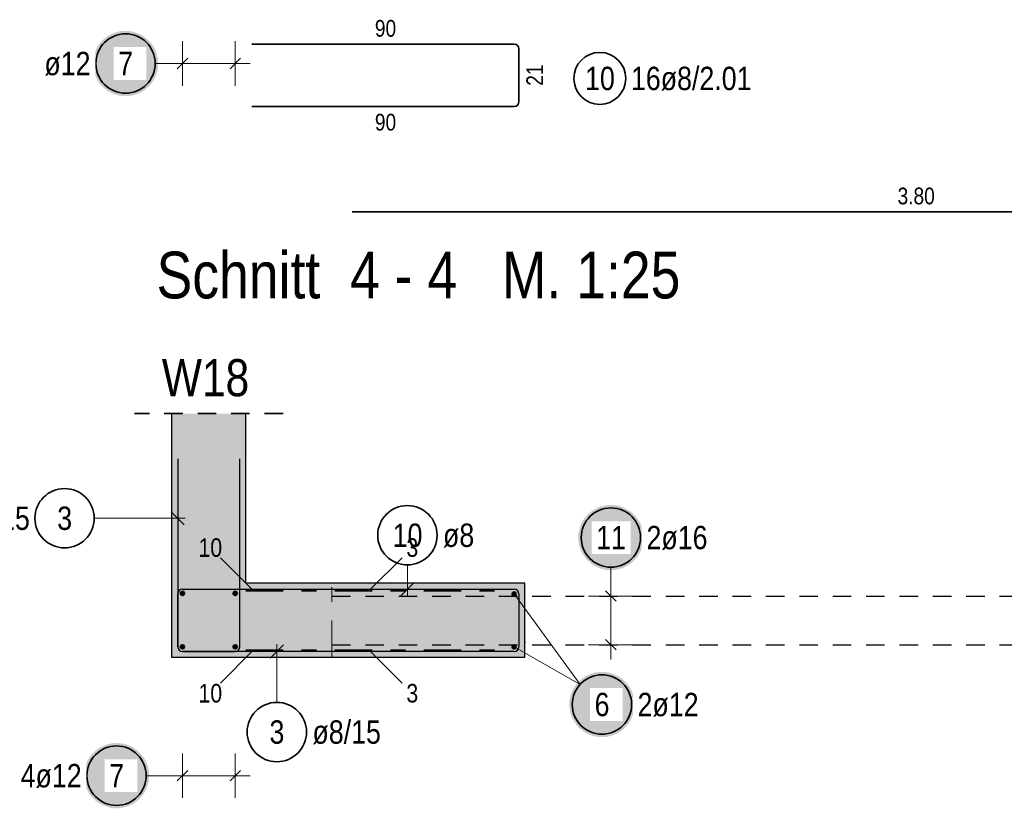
# Model space of a CAD drawing. Header units: millimetres. Extents: x -20 to 84, y 0 to 50.
# Tile 12 of 22: x 36.38 to 43.01, y 22.94 to 28.26. Entities that reach past the tile are written whole.
import ezdxf

# ---------------------------------------------------------------- set-up
doc = ezdxf.new("R2010")
doc.units = ezdxf.units.MM
doc.linetypes.add('DASHDOT', pattern=[1, 0.5, -0.25, 0, -0.25])
doc.linetypes.add('HIDDEN', pattern=[0.375, 0.25, -0.125])
doc.layers.add('Bewehrung', color=7, linetype='Continuous', lineweight=20)
doc.layers.add('Schraffuren', color=7, linetype='Continuous', lineweight=20)
doc.styles.add('Arial Narrow', font='ARIALN.TTF')

msp = doc.modelspace()

# ---------------------------------------------------------------- hatches: boundary and pattern name
at = {"lineweight": 25, "true_color": 0xffffff}
for points in [[(37.312044, 27.962078), (37.31191, 27.969755), (37.311508, 27.977424), (37.310839, 27.985074), (37.309903, 27.992696), (37.308702, 28.00028), (37.307237, 28.007818), (37.305509, 28.0153), (37.303522, 28.022718), (37.301277, 28.030061), (37.298777, 28.037322), (37.296025, 28.044491), (37.293024, 28.05156), (37.289779, 28.058519), (37.286293, 28.065361), (37.28257, 28.072078), (37.278615, 28.07866), (37.274433, 28.0851), (37.270028, 28.09139), (37.265407, 28.097523), (37.260574, 28.103491), (37.255536, 28.109286), (37.250299, 28.114902), (37.244869, 28.120332), (37.239253, 28.125569), (37.233458, 28.130607), (37.22749, 28.13544), (37.221357, 28.140061), (37.215067, 28.144466), (37.208627, 28.148648), (37.202044, 28.152603), (37.195328, 28.156326), (37.188486, 28.159812), (37.181526, 28.163058), (37.174458, 28.166058), (37.167289, 28.16881), (37.160028, 28.17131), (37.152685, 28.173555), (37.145267, 28.175543), (37.137785, 28.17727), (37.130247, 28.178735), (37.122662, 28.179937), (37.115041, 28.180872), (37.107391, 28.181542), (37.099722, 28.181944), (37.092044, 28.182078), (37.084367, 28.181944), (37.076698, 28.181542), (37.069048, 28.180872), (37.061426, 28.179937), (37.053842, 28.178735), (37.046304, 28.17727), (37.038822, 28.175543), (37.031404, 28.173555), (37.024061, 28.17131), (37.0168, 28.16881), (37.009631, 28.166058), (37.002562, 28.163058), (36.995603, 28.159812), (36.988761, 28.156326), (36.982044, 28.152603), (36.975462, 28.148648), (36.969022, 28.144466), (36.962732, 28.140061), (36.956599, 28.13544), (36.950631, 28.130607), (36.944836, 28.125569), (36.93922, 28.120332), (36.93379, 28.114902), (36.928553, 28.109286), (36.923515, 28.103491), (36.918682, 28.097523), (36.914061, 28.09139), (36.909656, 28.0851), (36.905474, 28.07866), (36.901519, 28.072078), (36.897796, 28.065361), (36.89431, 28.058519), (36.891064, 28.05156), (36.888064, 28.044491), (36.885312, 28.037322), (36.882812, 28.030061), (36.880567, 28.022718), (36.878579, 28.0153), (36.876852, 28.007818), (36.875387, 28.00028), (36.874185, 27.992696), (36.87325, 27.985074), (36.87258, 27.977424), (36.872178, 27.969755), (36.872044, 27.962078), (36.872178, 27.9544), (36.87258, 27.946731), (36.87325, 27.939081), (36.874185, 27.931459), (36.875387, 27.923875), (36.876852, 27.916337), (36.878579, 27.908855), (36.880567, 27.901437), (36.882812, 27.894094), (36.885312, 27.886833), (36.888064, 27.879664), (36.891064, 27.872595), (36.89431, 27.865636), (36.897796, 27.858794), (36.901519, 27.852078), (36.905474, 27.845495), (36.909656, 27.839055), (36.914061, 27.832765), (36.918682, 27.826632), (36.923515, 27.820664), (36.928553, 27.814869), (36.93379, 27.809253), (36.93922, 27.803823), (36.944836, 27.798586), (36.950631, 27.793548), (36.956599, 27.788715), (36.962732, 27.784094), (36.969022, 27.779689), (36.975462, 27.775507), (36.982044, 27.771552), (36.988761, 27.767829), (36.995603, 27.764343), (37.002562, 27.761098), (37.009631, 27.758097), (37.0168, 27.755345), (37.024061, 27.752845), (37.031404, 27.7506), (37.038822, 27.748612), (37.046304, 27.746885), (37.053842, 27.74542), (37.061426, 27.744219), (37.069048, 27.743283), (37.076698, 27.742613), (37.084367, 27.742212), (37.092044, 27.742078), (37.099722, 27.742212), (37.107391, 27.742613), (37.115041, 27.743283), (37.122662, 27.744219), (37.130247, 27.74542), (37.137785, 27.746885), (37.145267, 27.748612), (37.152685, 27.7506), (37.160028, 27.752845), (37.167289, 27.755345), (37.174458, 27.758097), (37.181526, 27.761098), (37.188486, 27.764343), (37.195328, 27.767829), (37.202044, 27.771552), (37.208627, 27.775507), (37.215067, 27.779689), (37.221357, 27.784094), (37.22749, 27.788715), (37.233458, 27.793548), (37.239253, 27.798586), (37.244869, 27.803823), (37.250299, 27.809253), (37.255536, 27.814869), (37.260574, 27.820664), (37.265407, 27.826632), (37.270028, 27.832765), (37.274433, 27.839055), (37.278615, 27.845495), (37.28257, 27.852078), (37.286293, 27.858794), (37.289779, 27.865636), (37.293024, 27.872595), (37.296025, 27.879664), (37.298777, 27.886833), (37.301277, 27.894094), (37.303522, 27.901437), (37.305509, 27.908855), (37.307237, 27.916337), (37.308702, 27.923875), (37.309903, 27.931459), (37.310839, 27.939081), (37.311508, 27.946731)], [(37.251306, 23.162078), (37.251172, 23.169755), (37.25077, 23.177424), (37.250101, 23.185074), (37.249165, 23.192696), (37.247964, 23.20028), (37.246499, 23.207818), (37.244771, 23.2153), (37.242784, 23.222718), (37.240539, 23.230061), (37.238039, 23.237322), (37.235287, 23.244491), (37.232286, 23.25156), (37.229041, 23.258519), (37.225555, 23.265361), (37.221832, 23.272078), (37.217877, 23.27866), (37.213695, 23.2851), (37.20929, 23.29139), (37.204669, 23.297523), (37.199836, 23.303491), (37.194798, 23.309286), (37.189561, 23.314902), (37.184131, 23.320332), (37.178515, 23.325569), (37.17272, 23.330607), (37.166752, 23.33544), (37.160619, 23.340061), (37.154329, 23.344466), (37.147888, 23.348648), (37.141306, 23.352603), (37.13459, 23.356326), (37.127748, 23.359812), (37.120788, 23.363058), (37.11372, 23.366058), (37.106551, 23.36881), (37.09929, 23.37131), (37.091946, 23.373555), (37.084529, 23.375543), (37.077047, 23.37727), (37.069509, 23.378735), (37.061924, 23.379937), (37.054303, 23.380872), (37.046653, 23.381542), (37.038984, 23.381944), (37.031306, 23.382078), (37.023628, 23.381944), (37.01596, 23.381542), (37.00831, 23.380872), (37.000688, 23.379937), (36.993104, 23.378735), (36.985566, 23.37727), (36.978083, 23.375543), (36.970666, 23.373555), (36.963323, 23.37131), (36.956062, 23.36881), (36.948893, 23.366058), (36.941824, 23.363058), (36.934865, 23.359812), (36.928023, 23.356326), (36.921306, 23.352603), (36.914724, 23.348648), (36.908284, 23.344466), (36.901993, 23.340061), (36.895861, 23.33544), (36.889893, 23.330607), (36.884098, 23.325569), (36.878481, 23.320332), (36.873051, 23.314902), (36.867814, 23.309286), (36.862776, 23.303491), (36.857944, 23.297523), (36.853323, 23.29139), (36.848918, 23.2851), (36.844736, 23.27866), (36.840781, 23.272078), (36.837058, 23.265361), (36.833572, 23.258519), (36.830326, 23.25156), (36.827326, 23.244491), (36.824574, 23.237322), (36.822074, 23.230061), (36.819829, 23.222718), (36.817841, 23.2153), (36.816114, 23.207818), (36.814649, 23.20028), (36.813447, 23.192696), (36.812511, 23.185074), (36.811842, 23.177424), (36.81144, 23.169755), (36.811306, 23.162078), (36.81144, 23.1544), (36.811842, 23.146731), (36.812511, 23.139081), (36.813447, 23.131459), (36.814649, 23.123875), (36.816114, 23.116337), (36.817841, 23.108855), (36.819829, 23.101437), (36.822074, 23.094094), (36.824574, 23.086833), (36.827326, 23.079664), (36.830326, 23.072595), (36.833572, 23.065636), (36.837058, 23.058794), (36.840781, 23.052078), (36.844736, 23.045495), (36.848918, 23.039055), (36.853323, 23.032765), (36.857944, 23.026632), (36.862776, 23.020664), (36.867814, 23.014869), (36.873051, 23.009253), (36.878481, 23.003823), (36.884098, 22.998586), (36.889893, 22.993548), (36.895861, 22.988715), (36.901993, 22.984094), (36.908284, 22.979689), (36.914724, 22.975507), (36.921306, 22.971552), (36.928023, 22.967829), (36.934865, 22.964343), (36.941824, 22.961098), (36.948893, 22.958097), (36.956062, 22.955345), (36.963323, 22.952845), (36.970666, 22.9506), (36.978083, 22.948612), (36.985566, 22.946885), (36.993104, 22.94542), (37.000688, 22.944219), (37.00831, 22.943283), (37.01596, 22.942613), (37.023628, 22.942212), (37.031306, 22.942078), (37.038984, 22.942212), (37.046653, 22.942613), (37.054303, 22.943283), (37.061924, 22.944219), (37.069509, 22.94542), (37.077047, 22.946885), (37.084529, 22.948612), (37.091946, 22.9506), (37.09929, 22.952845), (37.106551, 22.955345), (37.11372, 22.958097), (37.120788, 22.961098), (37.127748, 22.964343), (37.13459, 22.967829), (37.141306, 22.971552), (37.147888, 22.975507), (37.154329, 22.979689), (37.160619, 22.984094), (37.166752, 22.988715), (37.17272, 22.993548), (37.178515, 22.998586), (37.184131, 23.003823), (37.189561, 23.009253), (37.194798, 23.014869), (37.199836, 23.020664), (37.204669, 23.026632), (37.20929, 23.032765), (37.213695, 23.039055), (37.217877, 23.045495), (37.221832, 23.052078), (37.225555, 23.058794), (37.229041, 23.065636), (37.232286, 23.072595), (37.235287, 23.079664), (37.238039, 23.086833), (37.240539, 23.094094), (37.242784, 23.101437), (37.244771, 23.108855), (37.246499, 23.116337), (37.247964, 23.123875), (37.249165, 23.131459), (37.250101, 23.139081), (37.25077, 23.146731)]]:
    msp.add_hatch(color=7, dxfattribs=at).paths.add_polyline_path(points)
at = {"layer": 'Bewehrung', "lineweight": 25, "true_color": 0xffffff}
msp.add_hatch(color=7, dxfattribs=at).paths.add_polyline_path([(40.583246, 24.767036), (40.583112, 24.774714), (40.58271, 24.782383), (40.582041, 24.790033), (40.581105, 24.797655), (40.579904, 24.805239), (40.578439, 24.812777), (40.576711, 24.820259), (40.574724, 24.827677), (40.572479, 24.83502), (40.569979, 24.842281), (40.567227, 24.84945), (40.564226, 24.856519), (40.560981, 24.863478), (40.557495, 24.87032), (40.553772, 24.877036), (40.549817, 24.883619), (40.545635, 24.890059), (40.54123, 24.896349), (40.536609, 24.902482), (40.531776, 24.90845), (40.526738, 24.914245), (40.521501, 24.919861), (40.516071, 24.925291), (40.510455, 24.930528), (40.50466, 24.935566), (40.498692, 24.940399), (40.492559, 24.94502), (40.486269, 24.949425), (40.479828, 24.953607), (40.473246, 24.957562), (40.46653, 24.961285), (40.459688, 24.964771), (40.452728, 24.968016), (40.44566, 24.971017), (40.438491, 24.973769), (40.43123, 24.976269), (40.423886, 24.978514), (40.416469, 24.980502), (40.408987, 24.982229), (40.401449, 24.983694), (40.393864, 24.984895), (40.386243, 24.985831), (40.378593, 24.986501), (40.370924, 24.986902), (40.363246, 24.987036), (40.355568, 24.986902), (40.3479, 24.986501), (40.34025, 24.985831), (40.332628, 24.984895), (40.325044, 24.983694), (40.317506, 24.982229), (40.310023, 24.980502), (40.302606, 24.978514), (40.295263, 24.976269), (40.288002, 24.973769), (40.280833, 24.971017), (40.273764, 24.968016), (40.266805, 24.964771), (40.259963, 24.961285), (40.253246, 24.957562), (40.246664, 24.953607), (40.240224, 24.949425), (40.233933, 24.94502), (40.227801, 24.940399), (40.221833, 24.935566), (40.216038, 24.930528), (40.210421, 24.925291), (40.204991, 24.919861), (40.199754, 24.914245), (40.194716, 24.90845), (40.189884, 24.902482), (40.185263, 24.896349), (40.180858, 24.890059), (40.176676, 24.883619), (40.172721, 24.877036), (40.168998, 24.87032), (40.165512, 24.863478), (40.162266, 24.856519), (40.159266, 24.84945), (40.156514, 24.842281), (40.154014, 24.83502), (40.151769, 24.827677), (40.149781, 24.820259), (40.148054, 24.812777), (40.146589, 24.805239), (40.145387, 24.797655), (40.144451, 24.790033), (40.143782, 24.782383), (40.14338, 24.774714), (40.143246, 24.767036), (40.14338, 24.759359), (40.143782, 24.75169), (40.144451, 24.74404), (40.145387, 24.736418), (40.146589, 24.728834), (40.148054, 24.721296), (40.149781, 24.713814), (40.151769, 24.706396), (40.154014, 24.699053), (40.156514, 24.691792), (40.159266, 24.684623), (40.162266, 24.677554), (40.165512, 24.670595), (40.168998, 24.663753), (40.172721, 24.657036), (40.176676, 24.650454), (40.180858, 24.644014), (40.185263, 24.637724), (40.189884, 24.631591), (40.194716, 24.625623), (40.199754, 24.619828), (40.204991, 24.614212), (40.210421, 24.608782), (40.216038, 24.603545), (40.221833, 24.598507), (40.227801, 24.593674), (40.233933, 24.589053), (40.240224, 24.584648), (40.246664, 24.580466), (40.253246, 24.576511), (40.259963, 24.572788), (40.266805, 24.569302), (40.273764, 24.566056), (40.280833, 24.563056), (40.288002, 24.560304), (40.295263, 24.557804), (40.302606, 24.555559), (40.310023, 24.553571), (40.317506, 24.551844), (40.325044, 24.550379), (40.332628, 24.549177), (40.34025, 24.548242), (40.3479, 24.547572), (40.355568, 24.54717), (40.363246, 24.547036), (40.370924, 24.54717), (40.378593, 24.547572), (40.386243, 24.548242), (40.393864, 24.549177), (40.401449, 24.550379), (40.408987, 24.551844), (40.416469, 24.553571), (40.423886, 24.555559), (40.43123, 24.557804), (40.438491, 24.560304), (40.44566, 24.563056), (40.452728, 24.566056), (40.459688, 24.569302), (40.46653, 24.572788), (40.473246, 24.576511), (40.479828, 24.580466), (40.486269, 24.584648), (40.492559, 24.589053), (40.498692, 24.593674), (40.50466, 24.598507), (40.510455, 24.603545), (40.516071, 24.608782), (40.521501, 24.614212), (40.526738, 24.619828), (40.531776, 24.625623), (40.536609, 24.631591), (40.54123, 24.637724), (40.545635, 24.644014), (40.549817, 24.650454), (40.553772, 24.657036), (40.557495, 24.663753), (40.560981, 24.670595), (40.564226, 24.677554), (40.567227, 24.684623), (40.569979, 24.691792), (40.572479, 24.699053), (40.574724, 24.706396), (40.576711, 24.713814), (40.578439, 24.721296), (40.579904, 24.728834), (40.581105, 24.736418), (40.582041, 24.74404), (40.58271, 24.75169)])
at = {"layer": 'Bewehrung', "lineweight": 50, "true_color": 0xffffff}
msp.add_hatch(color=7, dxfattribs=at).paths.add_polyline_path([(40.523022, 23.641656), (40.522888, 23.649334), (40.522486, 23.657003), (40.521817, 23.664653), (40.520881, 23.672275), (40.519679, 23.679859), (40.518214, 23.687397), (40.516487, 23.694879), (40.514499, 23.702297), (40.512254, 23.70964), (40.509754, 23.716901), (40.507002, 23.72407), (40.504002, 23.731139), (40.500756, 23.738098), (40.49727, 23.74494), (40.493547, 23.751656), (40.489592, 23.758239), (40.48541, 23.764679), (40.481005, 23.770969), (40.476384, 23.777102), (40.471551, 23.78307), (40.466514, 23.788865), (40.461276, 23.794481), (40.455847, 23.799911), (40.45023, 23.805148), (40.444435, 23.810186), (40.438467, 23.815019), (40.432334, 23.81964), (40.426044, 23.824045), (40.419604, 23.828227), (40.413022, 23.832182), (40.406305, 23.835905), (40.399463, 23.839391), (40.392504, 23.842636), (40.385435, 23.845637), (40.378266, 23.848389), (40.371005, 23.850889), (40.363662, 23.853134), (40.356245, 23.855121), (40.348762, 23.856849), (40.341224, 23.858314), (40.33364, 23.859515), (40.326018, 23.860451), (40.318368, 23.861121), (40.3107, 23.861522), (40.303022, 23.861656), (40.295344, 23.861522), (40.287675, 23.861121), (40.280025, 23.860451), (40.272404, 23.859515), (40.264819, 23.858314), (40.257281, 23.856849), (40.249799, 23.855121), (40.242381, 23.853134), (40.235038, 23.850889), (40.227777, 23.848389), (40.220608, 23.845637), (40.21354, 23.842636), (40.20658, 23.839391), (40.199738, 23.835905), (40.193022, 23.832182), (40.186439, 23.828227), (40.179999, 23.824045), (40.173709, 23.81964), (40.167576, 23.815019), (40.161608, 23.810186), (40.155813, 23.805148), (40.150197, 23.799911), (40.144767, 23.794481), (40.13953, 23.788865), (40.134492, 23.78307), (40.129659, 23.777102), (40.125038, 23.770969), (40.120633, 23.764679), (40.116451, 23.758239), (40.112496, 23.751656), (40.108773, 23.74494), (40.105287, 23.738098), (40.102042, 23.731139), (40.099041, 23.72407), (40.096289, 23.716901), (40.093789, 23.70964), (40.091544, 23.702297), (40.089557, 23.694879), (40.087829, 23.687397), (40.086364, 23.679859), (40.085163, 23.672275), (40.084227, 23.664653), (40.083558, 23.657003), (40.083156, 23.649334), (40.083022, 23.641656), (40.083156, 23.633979), (40.083558, 23.62631), (40.084227, 23.61866), (40.085163, 23.611038), (40.086364, 23.603454), (40.087829, 23.595916), (40.089557, 23.588434), (40.091544, 23.581016), (40.093789, 23.573673), (40.096289, 23.566412), (40.099041, 23.559243), (40.102042, 23.552174), (40.105287, 23.545215), (40.108773, 23.538373), (40.112496, 23.531656), (40.116451, 23.525074), (40.120633, 23.518634), (40.125038, 23.512344), (40.129659, 23.506211), (40.134492, 23.500243), (40.13953, 23.494448), (40.144767, 23.488832), (40.150197, 23.483402), (40.155813, 23.478165), (40.161608, 23.473127), (40.167576, 23.468294), (40.173709, 23.463673), (40.179999, 23.459268), (40.186439, 23.455086), (40.193022, 23.451131), (40.199738, 23.447408), (40.20658, 23.443922), (40.21354, 23.440676), (40.220608, 23.437676), (40.227777, 23.434924), (40.235038, 23.432424), (40.242381, 23.430179), (40.249799, 23.428191), (40.257281, 23.426464), (40.264819, 23.424999), (40.272404, 23.423797), (40.280025, 23.422862), (40.287675, 23.422192), (40.295344, 23.42179), (40.303022, 23.421656), (40.3107, 23.42179), (40.318368, 23.422192), (40.326018, 23.422862), (40.33364, 23.423797), (40.341224, 23.424999), (40.348762, 23.426464), (40.356245, 23.428191), (40.363662, 23.430179), (40.371005, 23.432424), (40.378266, 23.434924), (40.385435, 23.437676), (40.392504, 23.440676), (40.399463, 23.443922), (40.406305, 23.447408), (40.413022, 23.451131), (40.419604, 23.455086), (40.426044, 23.459268), (40.432334, 23.463673), (40.438467, 23.468294), (40.444435, 23.473127), (40.45023, 23.478165), (40.455847, 23.483402), (40.461276, 23.488832), (40.466514, 23.494448), (40.471551, 23.500243), (40.476384, 23.506211), (40.481005, 23.512344), (40.48541, 23.518634), (40.489592, 23.525074), (40.493547, 23.531656), (40.49727, 23.538373), (40.500756, 23.545215), (40.504002, 23.552174), (40.507002, 23.559243), (40.509754, 23.566412), (40.512254, 23.573673), (40.514499, 23.581016), (40.516487, 23.588434), (40.518214, 23.595916), (40.519679, 23.603454), (40.520881, 23.611038), (40.521817, 23.61866), (40.522486, 23.62631)])
at = {"layer": 'Schraffuren', "lineweight": 13, "true_color": 0xd7ffd7}
for points in [[(37.903348, 23.958614), (37.403348, 23.958614), (37.403348, 25.602274), (37.903348, 25.602274)], [(39.783348, 24.458614), (39.783348, 23.958614), (37.903348, 23.958614), (37.903348, 24.458614)]]:
    msp.add_hatch(color=254, dxfattribs=at).paths.add_polyline_path(points)

# ---------------------------------------------------------------- linework, layer by layer
at = {"color": 5, "linetype": 'Continuous', "lineweight": 18, "ltscale": 0.5}
for p, q in [((37.475348, 27.812078), (37.475348, 28.112078)), ((37.831348, 27.812078), (37.831348, 28.112078)), ((37.292044, 27.962078), (37.375348, 27.962078)), ((37.931348, 27.962078), (37.375348, 27.962078)), ((36.880953, 24.897218), (37.493348, 24.897218)), ((37.475348, 23.012078), (37.475348, 23.312078)), ((37.475348, 23.012078), (37.475348, 23.312078)), ((37.831348, 23.012078), (37.831348, 23.312078)), ((37.831348, 23.012078), (37.831348, 23.312078)), ((37.231306, 23.162078), (37.375348, 23.162078)), ((37.931348, 23.162078), (37.375348, 23.162078))]:
    msp.add_line(p, q, dxfattribs=at)
at = {"color": 2, "linetype": 'Continuous', "lineweight": 35, "ltscale": 0.5}
for p, q in [((37.943348, 28.092955), (39.711348, 28.092955)), ((39.743348, 28.060955), (39.743348, 27.704955)), ((39.711348, 27.672955), (37.943348, 27.672955))]:
    msp.add_line(p, q, dxfattribs=at)
at = {"color": 3, "linetype": 'Continuous', "lineweight": 25, "ltscale": 0.5}
for p, q in [((37.439993, 27.926722), (37.510703, 27.997433)), ((37.795992, 27.926722), (37.866703, 27.997433)), ((37.443348, 25.298614), (37.443348, 24.030614)), ((37.863348, 24.030614), (37.863348, 25.298614)), ((37.487542, 24.853024), (37.399154, 24.941413)), ((37.475348, 23.998614), (37.831348, 23.998614)), ((37.439993, 23.126722), (37.510703, 23.197433)), ((37.439993, 23.126722), (37.510703, 23.197433)), ((37.795992, 23.126722), (37.866703, 23.197433)), ((37.795992, 23.126722), (37.866703, 23.197433))]:
    msp.add_line(p, q, dxfattribs=at)
at = {"color": 2, "linetype": 'HIDDEN', "lineweight": 35, "ltscale": 0.5}
msp.add_line((38.153348, 25.602274), (37.153348, 25.602274), dxfattribs=at)
at = {"color": 2, "linetype": 'DASHDOT', "lineweight": 35, "ltscale": 0.5}
for p, q in [((37.903348, 24.408614), (39.67014, 24.408614)), ((37.903348, 24.008614), (39.67014, 24.008614))]:
    msp.add_line(p, q, dxfattribs=at)
at = {"color": 2, "linetype": 'Continuous', "lineweight": 35, "ltscale": 0.5}
for centre, radius in [((37.092044, 27.962078), 0.2), ((40.288376, 27.861596), 0.175), ((36.680953, 24.897218), 0.2), ((37.031306, 23.162078), 0.2)]:
    msp.add_circle(centre, radius, dxfattribs=at)
at = {"color": 4, "linetype": 'Continuous', "lineweight": 50, "ltscale": 0.5}
for centre, radius in [((37.475348, 24.390614), 0.012), ((37.475348, 24.390614), 0.012), ((37.475348, 24.390614), 0.0108), ((37.475348, 24.390614), 0.0084), ((37.475348, 24.390614), 0.006), ((37.475348, 24.390614), 0.0036), ((37.475348, 24.390614), 0.0012), ((37.831348, 24.390614), 0.012), ((37.831348, 24.390614), 0.012), ((37.831348, 24.390614), 0.0108), ((37.831348, 24.390614), 0.0084), ((37.831348, 24.390614), 0.006), ((37.831348, 24.390614), 0.0036), ((37.831348, 24.390614), 0.0012), ((37.475348, 24.030614), 0.012), ((37.475348, 24.030614), 0.012), ((37.475348, 24.030614), 0.0108), ((37.475348, 24.030614), 0.0084), ((37.475348, 24.030614), 0.006), ((37.475348, 24.030614), 0.0036), ((37.475348, 24.030614), 0.0012), ((37.831348, 24.030614), 0.012), ((37.831348, 24.030614), 0.012), ((37.831348, 24.030614), 0.0108), ((37.831348, 24.030614), 0.0084), ((37.831348, 24.030614), 0.006), ((37.831348, 24.030614), 0.0036), ((37.831348, 24.030614), 0.0012)]:
    msp.add_circle(centre, radius, dxfattribs=at)
at = {"color": 9, "linetype": 'Continuous', "lineweight": 0}
msp.add_circle((39.783348, 24.058614), 0.00222, dxfattribs=at)
at = {"color": 2, "linetype": 'Continuous', "lineweight": 35, "ltscale": 0.5}
for centre, start, end in [((39.711348, 28.060955), 0, 90), ((39.711348, 27.704955), 270, 0)]:
    msp.add_arc(centre, 0.032, start, end, dxfattribs=at)
at = {"color": 3, "linetype": 'Continuous', "lineweight": 25, "ltscale": 0.5}
for centre, start, end in [((37.475348, 24.030614), 180, 270), ((37.831348, 24.030614), 270, 0)]:
    msp.add_arc(centre, 0.032, start, end, dxfattribs=at)
at = {"layer": 'Bewehrung', "color": 2, "linetype": 'Continuous', "lineweight": 35, "ltscale": 0.5}
for p, q in [((46.219088, 26.963016), (38.619088, 26.963016)), ((37.943348, 24.418614), (37.731216, 24.630746)), ((38.743348, 24.418614), (38.95548, 24.630746)), ((37.943348, 23.998614), (37.731216, 23.786482)), ((38.743348, 23.998614), (38.95548, 23.786482))]:
    msp.add_line(p, q, dxfattribs=at)
at = {"layer": 'Bewehrung', "color": 5, "linetype": 'Continuous', "lineweight": 18, "ltscale": 0.5}
for p, q in [((38.991629, 24.582632), (38.991629, 24.368614)), ((40.363246, 24.567036), (40.363246, 24.472614)), ((40.363246, 24.472614), (40.363246, 23.944614)), ((39.711348, 24.386614), (40.155404, 23.776597)), ((40.513246, 24.372614), (40.213246, 24.372614)), ((38.111732, 23.656272), (38.111732, 24.048614)), ((39.711348, 24.030614), (40.155404, 23.776597)), ((40.513246, 24.044614), (40.213246, 24.044614))]:
    msp.add_line(p, q, dxfattribs=at)
at = {"layer": 'Bewehrung', "color": 9, "linetype": 'DASHDOT', "lineweight": 0, "ltscale": 0.5}
msp.add_line((38.483348, 23.958614), (38.483348, 24.458614), dxfattribs=at)
at = {"layer": 'Bewehrung', "color": 3, "linetype": 'Continuous', "lineweight": 25, "ltscale": 0.5}
for p, q in [((38.947435, 24.37442), (39.035823, 24.462808)), ((37.443348, 24.030614), (37.443348, 24.386614)), ((37.475348, 24.418614), (38.743348, 24.418614)), ((37.943348, 24.418614), (39.711348, 24.418614)), ((39.743348, 24.386614), (39.743348, 24.030614)), ((40.398602, 24.337259), (40.327891, 24.407969)), ((38.155926, 24.042808), (38.067537, 23.95442)), ((40.398602, 24.009259), (40.327891, 24.079969)), ((38.743348, 23.998614), (37.475348, 23.998614)), ((39.711348, 23.998614), (37.943348, 23.998614))]:
    msp.add_line(p, q, dxfattribs=at)
at = {"layer": 'Bewehrung', "color": 3, "linetype": 'HIDDEN', "lineweight": 25, "ltscale": 0.5}
for p, q in [((38.483348, 24.372614), (46.083348, 24.372614)), ((38.483348, 24.044614), (46.083348, 24.044614))]:
    msp.add_line(p, q, dxfattribs=at)
at = {"layer": 'Bewehrung', "color": 2, "linetype": 'Continuous', "lineweight": 35, "ltscale": 0.5}
for centre in [(38.991629, 24.782632), (40.363246, 24.767036), (40.303022, 23.641656), (38.111732, 23.456272)]:
    msp.add_circle(centre, 0.2, dxfattribs=at)
at = {"layer": 'Bewehrung', "color": 4, "linetype": 'Continuous', "lineweight": 50, "ltscale": 0.5}
for centre, radius in [((39.711348, 24.386614), 0.012), ((39.711348, 24.386614), 0.012), ((39.711348, 24.386614), 0.0108), ((39.711348, 24.386614), 0.0084), ((39.711348, 24.386614), 0.006), ((39.711348, 24.386614), 0.0036), ((39.711348, 24.386614), 0.0012), ((39.711348, 24.030614), 0.012), ((39.711348, 24.030614), 0.012), ((39.711348, 24.030614), 0.0108), ((39.711348, 24.030614), 0.0084), ((39.711348, 24.030614), 0.006), ((39.711348, 24.030614), 0.0036), ((39.711348, 24.030614), 0.0012)]:
    msp.add_circle(centre, radius, dxfattribs=at)
at = {"layer": 'Bewehrung', "color": 3, "linetype": 'Continuous', "lineweight": 25, "ltscale": 0.5}
for centre, start, end in [((37.475348, 24.386614), 90, 180), ((39.711348, 24.386614), 0, 90), ((37.475348, 24.030614), 180, 270), ((39.711348, 24.030614), 270, 0)]:
    msp.add_arc(centre, 0.032, start, end, dxfattribs=at)
at = {"layer": 'Schraffuren', "color": 3, "linetype": 'Continuous', "lineweight": 25}
for p, q in [((37.403348, 23.958614), (37.403348, 25.602274)), ((37.903348, 24.458614), (37.903348, 25.602274)), ((39.783348, 24.458614), (37.903348, 24.458614)), ((39.783348, 23.958614), (39.783348, 24.458614)), ((37.903348, 23.958614), (37.403348, 23.958614)), ((39.783348, 23.958614), (37.903348, 23.958614))]:
    msp.add_line(p, q, dxfattribs=at)

# ---------------------------------------------------------------- texts
at = {"color": 1, "lineweight": 70, "style": 'Arial Narrow'}
msp.add_text('Schnitt  4 - 4   M. 1:25', height=0.315, dxfattribs=at).set_placement((37.301082, 26.378967))
at = {"color": 2, "lineweight": 35, "style": 'Arial Narrow'}
msp.add_text('W18', height=0.25, dxfattribs=at).set_placement((37.33664, 25.719496))
at = {"color": 3, "lineweight": 25, "char_height": 0.1125, "attachment_point": 1, "line_spacing_factor": 0.9, "style": 'Arial Narrow'}
for insert in [(38.772473, 28.255455), (38.772473, 27.622955)]:
    msp.add_mtext('90', dxfattribs=dict(at, insert=insert))
at = {"color": 3, "lineweight": 25, "insert": (39.793348, 27.81208), "char_height": 0.1125, "attachment_point": 1, "rotation": 90, "line_spacing_factor": 0.9, "style": 'Arial Narrow'}
msp.add_mtext('21', dxfattribs=at)
at = {"color": 2, "lineweight": 35, "char_height": 0.1575, "attachment_point": 1, "line_spacing_factor": 0.9, "style": 'Arial Narrow'}
for s, insert in [('10', (40.189151, 27.940346)), ('16ø8/2.01', (40.498376, 27.940346)), ('ø8/15', (35.985778, 24.975968)), ('3', (36.63134, 24.975968))]:
    msp.add_mtext(s, dxfattribs=dict(at, insert=insert))
at = {"layer": 'Bewehrung', "color": 3, "lineweight": 25, "insert": (42.295338, 27.125516), "char_height": 0.1125, "attachment_point": 1, "line_spacing_factor": 0.9, "style": 'Arial Narrow'}
msp.add_mtext('3.80', dxfattribs=at)
at = {"layer": 'Bewehrung', "color": 2, "lineweight": 35, "attachment_point": 1, "line_spacing_factor": 0.9, "style": 'Arial Narrow'}
for s, insert, char_height in [('10', (38.892404, 24.861382), 0.1575), ('ø8', (39.231629, 24.861382), 0.1575), ('10', (37.583716, 24.761996), 0.125), ('3', (38.984855, 24.761996), 0.125), ('10', (37.583716, 23.780232), 0.125), ('3', (38.984855, 23.780232), 0.125), ('3', (38.062119, 23.535022), 0.1575), ('ø8/15', (38.351732, 23.535022), 0.1575)]:
    msp.add_mtext(s, dxfattribs=dict(at, insert=insert, char_height=char_height))

# ---------------------------------------------------------------- next in the draw order: texts
at = {"color": 2, "lineweight": 35, "char_height": 0.1575, "attachment_point": 1, "line_spacing_factor": 0.9, "style": 'Arial Narrow', "bg_fill": 3, "box_fill_scale": 1.2, "bg_fill_color": 256, "bg_fill_true_color": 13158600, "bg_fill_transparency": 0}
for s, insert in [('ø12', (36.544919, 28.040828)), ('7', (37.042432, 28.040828)), ('4ø12', (36.384956, 23.240828)), ('7', (36.981694, 23.240828))]:
    msp.add_mtext(s, dxfattribs=dict(at, insert=insert))
at = {"layer": 'Bewehrung', "color": 2, "lineweight": 35, "char_height": 0.1575, "attachment_point": 1, "line_spacing_factor": 0.9, "style": 'Arial Narrow', "bg_fill": 3, "box_fill_scale": 1.2, "bg_fill_color": 256, "bg_fill_true_color": 13158600, "bg_fill_transparency": 0}
for s, insert in [('11', (40.264021, 24.845786)), ('2ø16', (40.603246, 24.845786)), ('6', (40.253409, 23.720406)), ('2ø12', (40.543022, 23.720406))]:
    msp.add_mtext(s, dxfattribs=dict(at, insert=insert))

doc.saveas('drawing.dxf')
